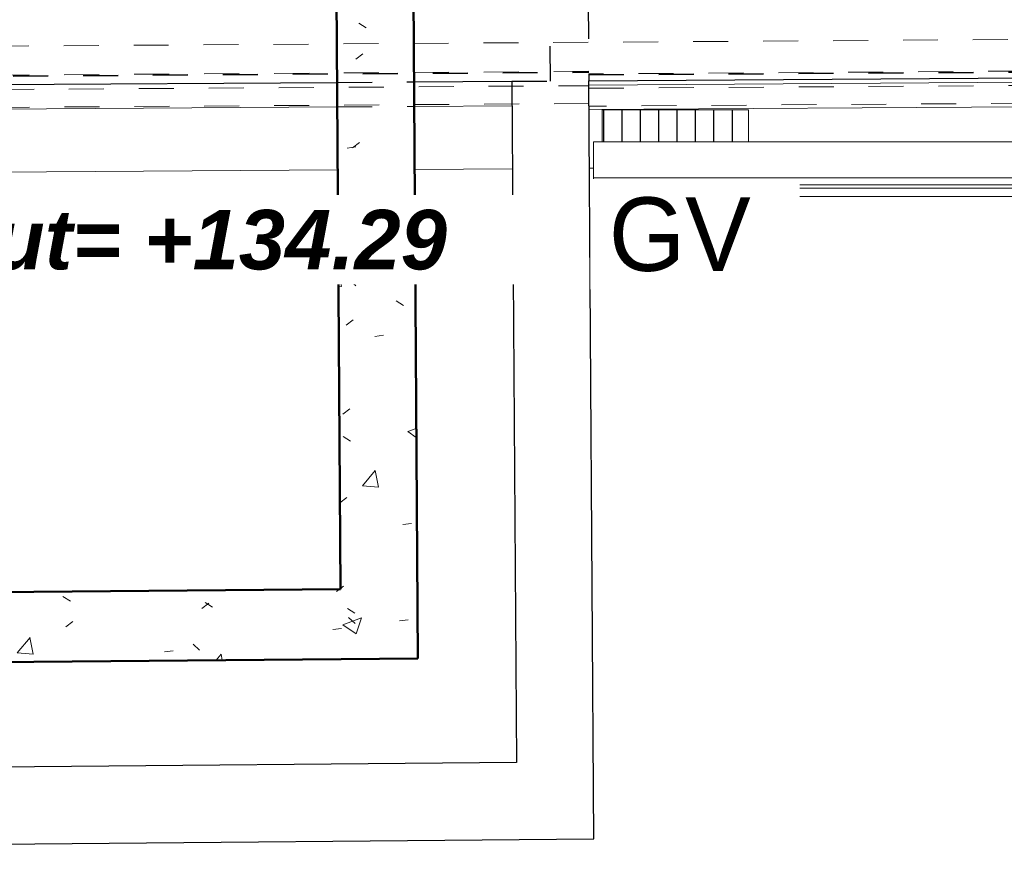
# Model space of a CAD drawing. Header units: metres. Extents: x -16.9 to 14.1, y -10.1 to 10.9.
# Tile 66 of 256: x -9 to -6.2, y -9.9 to -7.6. Entities that reach past the tile are written whole.
import ezdxf

# ---------------------------------------------------------------- set-up
doc = ezdxf.new("R2010")
doc.units = ezdxf.units.M
doc.linetypes.add('Ligne de quadrillage', pattern=[0.022225, 0.0127, -0.003175, 0.003175, -0.003175])
doc.linetypes.add('Tiret', pattern=[0.00635, 0.003175, -0.003175])
for name, color, linetype, lineweight in [('A-DETL', 90, 'Continuous', 18), ('A-DETL-GENF', 92, 'Continuous', 18), ('A-ROOF', 132, 'Continuous', 18), ('A-WALL', 113, 'Continuous', 25), ('A-WALL-HDLN', 110, 'Tiret', 25), ('A-WALL-PATT', 111, 'Continuous', 50), ('G-ANNO-DIMS', 111, 'Continuous', 9), ('G-ANNO-TEXT', 231, 'Continuous', 9), ('S-BEAM', 12, 'Continuous', 18), ('S-BEAM-HDLN', 1, 'Tiret', 18), ('S-GRID', 1, 'Continuous', 9)]:
    doc.layers.add(name, color=color, linetype=linetype, lineweight=lineweight)
doc.styles.add('Arial_B_I', font='arialbi.ttf', dxfattribs={"height": 0.170238})
doc.styles.add('Bodoni MT_B', font='BOD_B.TTF', dxfattribs={"height": 0.21})
pattern_1 = [(50, (0, 0), (0.546555, -0.047815), [0.05715, -0.62865]), (355, (0, 0), (-0.105728, 0.573166), [0.04572, -0.50292]), (100.451, (0.04555, -0.004), (0.440828, 0.525349), [0.04857, -0.53427]), (46.184, (0, 0.1524), (0.813237, -0.12613), [0.08572, -0.94297]), (96.636, (0.0678, 0.1419), (0.71221, 0.742287), [0.07286, -0.80141]), (351.184, (0, 0.1524), (0.712217, 0.742274), [0.06858, -0.75438]), (21, (0.0762, 0.1143), (0.454846, -0.306795), [0.05715, -0.62865]), (326, (0.0762, 0.1143), (0.185405, 0.55256), [0.04572, -0.50292]), (71.451, (0.1141, 0.08873), (0.640251, 0.245763), [0.04857, -0.53427]), (37.5, (0, 0), (0.009261, 0.2536672), [0.02515, -0.47168, 0.02515, -0.48539, -0.50482]), (37.5, (0, 0), (0.009261, 0.2536672), [-1.007, 0.02515, -0.47968]), (7.5, (0, 0), (0.200456, 0.300546), [0.02515, -0.26594, 0.02515, -0.46025, -0.1924]), (7.5, (0, 0), (0.200456, 0.300546), [-0.77648, 0.02515, -0.16726]), (327.5, (-0.16993, 0), (0.4067682, -0.0171882), [0.02515, -0.16535, 0.02515, -0.56921, -0.78867]), (327.5, (-0.16993, 0), (0.4067682, -0.0171882), [-0.78486, 0.02515, -0.76352]), (317.5, (-0.24613, 0), (0.444383, 0.0762794), [0.02515, -0.2225, 0.02515, -0.36957, -0.56007]), (317.5, (-0.24613, 0), (0.444383, 0.0762794), [-0.64237, 0.02515, -0.53492])]

msp = doc.modelspace()

# ---------------------------------------------------------------- hatches: boundary and pattern name
at = {"layer": 'A-DETL-GENF', "lineweight": 25}
h = msp.add_hatch(dxfattribs=at)
h.set_pattern_fill('FP_3', color=90, style=0, pattern_type=2)
h.set_pattern_definition([(90, (0, 0), (-0.0525, 3e-18), [])])
h.paths.add_polyline_path([(-7.355, -7.8995), (-6.9364, -7.8995), (-6.9364, -7.8085), (-7.355, -7.8085), (-7.355, -7.8362)])
at = {"layer": 'A-WALL-PATT', "lineweight": 18}
h = msp.add_hatch(dxfattribs=at)
h.set_pattern_fill('FP_1', color=256, style=0, pattern_type=2)
h.set_pattern_definition(pattern_1)
h.paths.add_polyline_path([(-8.1033, -9.1785), (-7.8833, -9.1766), (-7.9054, -5.8121), (-8.1254, -5.8136), (-8.1064, -8.7047)])
h = msp.add_hatch(dxfattribs=at)
h.set_pattern_fill('FP_1', color=256, style=0, pattern_type=2)
h.set_pattern_definition(pattern_1)
h.paths.add_polyline_path([(-12.9485, -9.4212), (-7.882, -9.3766), (-7.8833, -9.1766), (-12.9498, -9.2212)])

# ---------------------------------------------------------------- linework, layer by layer
at = {"layer": 'A-DETL'}
for p, q in [((-6.9364, -7.8085), (-7.355, -7.8085)), ((-7.355, -7.8085), (-7.355, -7.8995)), ((-6.9364, -7.8995), (-6.9364, -7.8085)), ((-7.355, -7.8995), (-6.9364, -7.8995))]:
    msp.add_line(p, q, dxfattribs=at)
at = {"layer": 'A-ROOF'}
for p, q in [((-12.7377, -8.0103), (-8.1112, -7.98)), ((-7.8912, -7.9785), (-7.6112, -7.9767)), ((-7.3912, -7.9753), (-7.3798, -7.9752))]:
    msp.add_line(p, q, dxfattribs=at)
at = {"layer": 'A-WALL', "lineweight": 50}
for p, q in [((-7.9059, -5.7416), (-7.882, -9.3766)), ((-8.1033, -9.1785), (-8.1173, -7.0526)), ((-12.7298, -9.2193), (-8.1033, -9.1785)), ((-7.882, -9.3766), (-12.9485, -9.4212))]:
    msp.add_line(p, q, dxfattribs=at)
at = {"layer": 'A-WALL'}
for p, q in [((-7.3929, -7.7253), (-0.8483, -7.6824)), ((-12.7394, -7.7603), (-8.1128, -7.73)), ((-7.8928, -7.7286), (-7.6128, -7.7267)), ((-7.6128, -7.7267), (-7.6001, -9.6741)), ((-7.3786, -9.8922), (-7.3929, -7.7253)), ((-7.6001, -9.6741), (-13.4465, -9.7256)), ((-13.6651, -9.9475), (-7.3786, -9.8922))]:
    msp.add_line(p, q, dxfattribs=at)
at = {"layer": 'A-WALL-HDLN'}
for p, q in [((-7.5029, -7.726), (-7.5043, -7.506)), ((-7.3943, -7.5053), (-7.3929, -7.7252)), ((-8.1128, -7.73), (-7.8929, -7.7286)), ((-7.6128, -7.7267), (-7.5029, -7.726))]:
    msp.add_line(p, q, dxfattribs=at)
at = {"layer": 'S-BEAM'}
for p, q in [((-7.3928, -7.7377), (-0.8482, -7.6948)), ((-7.3923, -7.8077), (-0.3422, -7.7614)), ((-7.8916, -7.7985), (-7.6124, -7.7967)), ((-12.7389, -7.8303), (-8.1124, -7.8)), ((-7.3798, -7.8995), (-7.3798, -7.9241)), ((-0.3381, -7.8995), (-7.3798, -7.8995)), ((-7.3798, -7.9241), (-7.3798, -7.9891)), ((-7.3798, -7.9891), (-7.3798, -8.0025)), ((-7.3798, -8.0092), (-7.3798, -8.0025)), ((-0.3381, -8.0025), (-7.3798, -8.0025)), ((-7.3798, -8.0092), (-7.3798, -8.023)), ((-7.3798, -8.023), (-7.3798, -8.0324)), ((-0.3381, -8.023), (-7.3798, -8.023)), ((-7.3798, -8.0401), (-7.3798, -8.0324)), ((-0.3381, -8.0324), (-7.3798, -8.0324)), ((-7.3798, -8.0401), (-7.3798, -8.0476)), ((-7.3798, -8.0476), (-7.3798, -8.0556)), ((-0.3381, -8.0556), (-7.3798, -8.0556))]:
    msp.add_line(p, q, dxfattribs=at)
at = {"layer": 'S-BEAM-HDLN'}
for p, q in [((-0.3511, -7.6596), (-7.393, -7.7058)), ((-7.393, -7.7078), (-0.3511, -7.6616)), ((-7.393, -7.7094), (-0.3511, -7.6632)), ((-7.393, -7.6983), (-15.039, -7.7484)), ((-15.039, -7.7504), (-7.393, -7.7003)), ((-15.039, -7.752), (-7.393, -7.7019)), ((-7.3927, -7.7468), (-0.3426, -7.7006)), ((-13.6792, -7.7805), (-7.3928, -7.7393)), ((-0.3423, -7.7516), (-7.3924, -7.7978)), ((-7.3924, -7.7903), (-13.6789, -7.8315)), ((-8.1123, -7.8), (-7.8916, -7.7985))]:
    msp.add_line(p, q, dxfattribs=at)
at = {"layer": 'S-GRID', "linetype": 'Ligne de quadrillage'}
msp.add_line((1.4054, -7.5576), (-16.0153, -7.6718), dxfattribs=at)

# ---------------------------------------------------------------- next in the draw order: texts
at = {"layer": 'G-ANNO-DIMS', "insert": (-9.5169, -8.0943), "char_height": 0.170238, "width": 1.999829, "attachment_point": 1, "line_spacing_factor": 0.941778, "style": 'Arial_B_I', "bg_fill": 3, "box_fill_scale": 1.25, "bg_fill_color": 256, "bg_fill_true_color": 13158600, "bg_fill_transparency": 0}
msp.add_mtext('égout= +134.29', dxfattribs=at)
at = {"layer": 'G-ANNO-TEXT', "color": 1, "lineweight": 25, "insert": (-7.3357, -8.0587), "char_height": 0.21, "width": 0.493038, "attachment_point": 1, "style": 'Bodoni MT_B', "bg_fill": 3, "box_fill_scale": 1.25, "bg_fill_color": 256, "bg_fill_true_color": 13158600, "bg_fill_transparency": 0}
msp.add_mtext('GV', dxfattribs=at)

doc.saveas('drawing.dxf')
